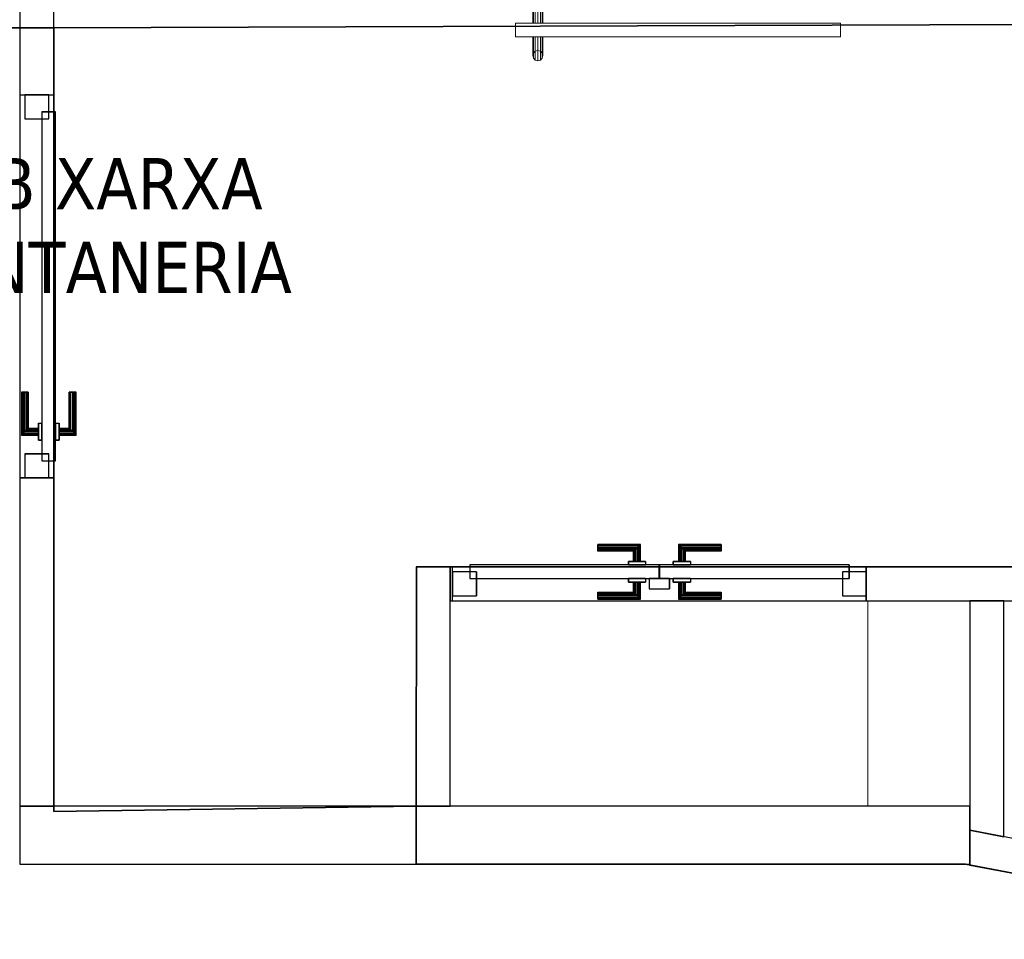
# Model space of a CAD drawing. Header units: metres. Extents: x 391.1 to 427.5, y 12.8 to 28.4.
# Tile 73 of 203: x 403.3 to 406.1, y 23.3 to 25.9. Entities that reach past the tile are written whole.
import ezdxf

# ---------------------------------------------------------------- set-up
doc = ezdxf.new("R2010")
doc.units = ezdxf.units.M
doc.layers.add('01_CARPINTERIA', color=5, linetype='Continuous', lineweight=25, true_color=0x0000ff)
doc.layers.add('01_SUELOS', color=7, linetype='Continuous', lineweight=25, true_color=0x007f00)
for name, color, linetype, lineweight in [('A-COLS-____-MCUT', 7, 'Continuous', 18), ('A-COLS-____-OTLN', 7, 'Continuous', 18), ('A-GENM-____-OTLN', 7, 'Continuous', 18), ('A-WALL-____-MCUT', 7, 'Continuous', 25), ('A-WALL-____-OTLN', 7, 'Continuous', 25), ('G-____-____-TEXT', 7, 'Continuous', 30)]:
    doc.layers.add(name, color=color, linetype=linetype, lineweight=lineweight)
doc.styles.add('Tahoma_3', font='tahoma.ttf', dxfattribs={"height": 0.15})

# ---------------------------------------------------------------- blocks, each defined once
blk = doc.blocks.new('Family - Evans PA-152017-02_FON_P0A')
at = {"layer": 'A-WALL-____-MCUT', "color": 253, "true_color": 0xaaaaaa}
for p, q in [((0.019, 0.1), (0, 0)), ((0.6897, 0.1), (0.019, 0.1)), ((0.6897, 0), (0.6897, 0.1)), ((0, 0), (0.6897, 0))]:
    blk.add_line(p, q, dxfattribs=at)
at = {"layer": 'A-WALL-____-OTLN', "color": 253, "true_color": 0xaaaaaa}
for p, q in [((0.019, 0.1), (0, 0)), ((0.6897, 0.1), (0.019, 0.1)), ((0.6897, 0), (0.6897, 0.1)), ((0, 0), (0.6897, 0))]:
    blk.add_line(p, q, dxfattribs=at)
at = {"layer": 'A-WALL-____-OTLN', "color": 253, "lineweight": 18, "true_color": 0xaaaaaa}
blk.add_line((0, 0), (0.6897, 0), dxfattribs=at)
blk = doc.blocks.new('Family - LONDR55-XX_ZZ-ARQ-CAA-M3D-Londres55-152039-02_FON_P0A')
at = {"layer": '01_CARPINTERIA', "color": 161, "true_color": 0xaaaaff}
for p, q in [((0.87, 0.1487), (0.87, 0.15)), ((0.87, 0.15), (0.87, 0.1487)), ((0.995, 0.15), (0.87, 0.15)), ((0.87, 0.145), (0.87, 0.1487)), ((0.87, 0.1487), (0.87, 0.145)), ((0.9937, 0.1487), (0.87, 0.1487)), ((0.9937, 0.1487), (0.87, 0.1487)), ((0.87, 0.14), (0.87, 0.145)), ((0.87, 0.145), (0.87, 0.14)), ((0.99, 0.145), (0.87, 0.145)), ((0.99, 0.145), (0.87, 0.145)), ((0.99, 0.145), (0.985, 0.14)), ((0.985, 0.14), (0.99, 0.145)), ((0.9937, 0.1487), (0.99, 0.145)), ((0.99, 0.145), (0.9937, 0.1487)), ((0.99, 0.1), (0.99, 0.145)), ((0.99, 0.1), (0.99, 0.145)), ((0.995, 0.15), (0.9937, 0.1487)), ((0.9937, 0.1487), (0.995, 0.15)), ((0.9937, 0.1), (0.9937, 0.1487)), ((0.9937, 0.1), (0.9937, 0.1487)), ((0.995, 0.1), (0.995, 0.15)), ((0.87, 0.135), (0.87, 0.14)), ((0.87, 0.14), (0.87, 0.135)), ((0.87, 0.14), (0.985, 0.14)), ((0.985, 0.14), (0.87, 0.14)), ((0.87, 0.135), (0.87, 0.1313)), ((0.87, 0.1313), (0.87, 0.135)), ((0.98, 0.135), (0.87, 0.135)), ((0.98, 0.135), (0.87, 0.135)), ((0.87, 0.1313), (0.87, 0.13)), ((0.87, 0.13), (0.87, 0.1313)), ((0.9763, 0.1313), (0.87, 0.1313)), ((0.9763, 0.1313), (0.87, 0.1313)), ((0.975, 0.13), (0.87, 0.13)), ((0.975, 0.13), (0.9763, 0.1313)), ((0.9763, 0.1313), (0.975, 0.13)), ((0.975, 0.1), (0.975, 0.13)), ((0.9763, 0.1313), (0.98, 0.135)), ((0.98, 0.135), (0.9763, 0.1313)), ((0.9763, 0.1), (0.9763, 0.1313)), ((0.9763, 0.1), (0.9763, 0.1313)), ((0.98, 0.135), (0.985, 0.14)), ((0.985, 0.14), (0.98, 0.135)), ((0.98, 0.1), (0.98, 0.135)), ((0.98, 0.1), (0.98, 0.135)), ((0.985, 0.14), (0.985, 0.1)), ((0.985, 0.1), (0.985, 0.14)), ((1.07, 0.09), (0.05, 0.09)), ((0.05, 0.09), (0.05, 0.05)), ((1.07, 0.09), (0.05, 0.09)), ((0.05, 0.05), (0.05, 0.09)), ((1.01, 0.1), (0.96, 0.1)), ((0.96, 0.1), (1.01, 0.1)), ((0.96, 0.09), (0.96, 0.1)), ((0.96, 0.09), (0.96, 0.1)), ((1.01, 0.09), (0.96, 0.09)), ((0.96, 0.09), (1.01, 0.09)), ((0.9763, 0.1), (0.975, 0.1)), ((0.975, 0.1), (0.9763, 0.1)), ((0.98, 0.1), (0.9763, 0.1)), ((0.9763, 0.1), (0.98, 0.1)), ((0.985, 0.1), (0.98, 0.1)), ((0.98, 0.1), (0.985, 0.1)), ((0.99, 0.1), (0.985, 0.1)), ((0.985, 0.1), (0.99, 0.1)), ((0.99, 0.1), (0.9937, 0.1)), ((0.9937, 0.1), (0.99, 0.1)), ((0.9937, 0.1), (0.995, 0.1)), ((0.995, 0.1), (0.9937, 0.1)), ((1.01, 0.09), (1.01, 0.1)), ((1.01, 0.1), (1.01, 0.09)), ((1.07, 0.05), (1.07, 0.09)), ((1.07, 0.05), (1.07, 0.09)), ((0.07, 0.07), (0, 0.07)), ((0, 0.07), (0, 0)), ((0.07, 0.07), (0, 0.07)), ((0, 0), (0, 0.07)), ((0.07, 0), (0.07, 0.07)), ((0.07, 0), (0.07, 0.07)), ((1.12, 0.07), (1.05, 0.07)), ((1.05, 0.07), (1.05, 0)), ((1.12, 0.07), (1.05, 0.07)), ((1.05, 0), (1.05, 0.07)), ((1.12, 0), (1.12, 0.07)), ((1.12, 0), (1.12, 0.07)), ((0.05, 0.05), (1.07, 0.05)), ((0.05, 0.05), (1.07, 0.05)), ((0.96, 0.05), (1.01, 0.05)), ((1.01, 0.05), (0.96, 0.05)), ((0.96, 0.04), (0.96, 0.05)), ((0.96, 0.04), (0.96, 0.05)), ((0.96, 0.04), (1.01, 0.04)), ((1.01, 0.04), (0.96, 0.04)), ((0.9763, 0.04), (0.975, 0.04)), ((0.975, 0.04), (0.9763, 0.04)), ((0.975, 0.01), (0.975, 0.04)), ((0.98, 0.04), (0.9763, 0.04)), ((0.9763, 0.04), (0.98, 0.04)), ((0.9763, 0.0087), (0.9763, 0.04)), ((0.9763, 0.0087), (0.9763, 0.04)), ((0.98, 0.04), (0.985, 0.04)), ((0.985, 0.04), (0.98, 0.04)), ((0.98, 0.005), (0.98, 0.04)), ((0.98, 0.005), (0.98, 0.04)), ((0.985, 0.04), (0.99, 0.04)), ((0.99, 0.04), (0.985, 0.04)), ((0.985, 0.04), (0.985, 0)), ((0.985, 0), (0.985, 0.04)), ((0.99, 0.04), (0.9937, 0.04)), ((0.9937, 0.04), (0.99, 0.04)), ((0.99, -0.005), (0.99, 0.04)), ((0.99, -0.005), (0.99, 0.04)), ((0.9937, 0.04), (0.995, 0.04)), ((0.995, 0.04), (0.9937, 0.04)), ((0.9937, -0.0087), (0.9937, 0.04)), ((0.9937, -0.0087), (0.9937, 0.04)), ((0.995, -0.01), (0.995, 0.04)), ((1.01, 0.04), (1.01, 0.05)), ((1.01, 0.05), (1.01, 0.04)), ((0, 0), (0.07, 0)), ((0, 0), (0.07, 0)), ((0.87, 0.0087), (0.87, 0.01)), ((0.87, 0.01), (0.87, 0.0087)), ((0.87, 0.01), (0.975, 0.01)), ((0.87, 0.005), (0.87, 0.0087)), ((0.87, 0.0087), (0.87, 0.005)), ((0.87, 0.0087), (0.9763, 0.0087)), ((0.87, 0.0087), (0.9763, 0.0087)), ((0.87, 0), (0.87, 0.005)), ((0.87, 0.005), (0.87, 0)), ((0.87, 0.005), (0.98, 0.005)), ((0.87, 0.005), (0.98, 0.005)), ((0.87, -0.005), (0.87, 0)), ((0.985, 0), (0.87, 0)), ((0.87, 0), (0.985, 0)), ((0.9763, 0.0087), (0.975, 0.01)), ((0.975, 0.01), (0.9763, 0.0087)), ((0.98, 0.005), (0.9763, 0.0087)), ((0.9763, 0.0087), (0.98, 0.005)), ((0.985, 0), (0.98, 0.005)), ((0.98, 0.005), (0.985, 0)), ((0.985, 0), (0.99, -0.005)), ((1.05, 0), (1.12, 0)), ((1.05, 0), (1.12, 0)), ((0.87, 0), (0.87, -0.005)), ((0.87, -0.005), (0.87, -0.0087)), ((0.87, -0.0087), (0.87, -0.005)), ((0.87, -0.005), (0.99, -0.005)), ((0.87, -0.005), (0.99, -0.005)), ((0.87, -0.0087), (0.87, -0.01)), ((0.87, -0.01), (0.87, -0.0087)), ((0.87, -0.0087), (0.9937, -0.0087)), ((0.87, -0.0087), (0.9937, -0.0087)), ((0.87, -0.01), (0.995, -0.01)), ((0.99, -0.005), (0.985, 0)), ((0.99, -0.005), (0.9937, -0.0087)), ((0.9937, -0.0087), (0.99, -0.005)), ((0.9937, -0.0087), (0.995, -0.01)), ((0.995, -0.01), (0.9937, -0.0087))]:
    blk.add_line(p, q, dxfattribs=at)
blk = doc.blocks.new('Family - Porta PA-152040-02_FON_P0A')
blk.add_blockref('Family - LONDR55-XX_ZZ-ARQ-CAA-M3D-Londres55-152039-02_FON_P0A', (0, 0))
blk = doc.blocks.new('Family - Pilar PA-152210-02_FON_P0A')
at = {"layer": 'A-COLS-____-MCUT', "color": 253, "true_color": 0xaaaaaa}
for p, q in [((0.2976, 0.6), (0, 0.6)), ((0, 0.6), (0, 0)), ((0.2976, 0), (0.2976, 0.6)), ((0, 0), (0.2976, 0))]:
    blk.add_line(p, q, dxfattribs=at)
at = {"layer": 'A-COLS-____-OTLN', "color": 253, "true_color": 0xaaaaaa}
for p, q in [((0.2976, 0.6), (0, 0.6)), ((0, 0.6), (0, 0)), ((0.2976, 0), (0.2976, 0.6)), ((0, 0), (0.2976, 0))]:
    blk.add_line(p, q, dxfattribs=at)
blk = doc.blocks.new('Family - LONDR55-XX_ZZ-ARQ-CAA-M3D-Londres55-152246-02_FON_P0A')
at = {"layer": 'A-GENM-____-OTLN', "color": 253, "true_color": 0xaaaaaa}
for p, q in [((0.0575, 0.178), (0.052, 0.1725)), ((0.0575, 0.178), (0.052, 0.1725)), ((0.065, 0.18), (0.0575, 0.178)), ((0.065, 0.18), (0.0575, 0.178)), ((0.0575, 0.11), (0.0575, 0.178)), ((0.0725, 0.178), (0.065, 0.18)), ((0.0725, 0.178), (0.065, 0.18)), ((0.065, 0.11), (0.065, 0.18)), ((0.078, 0.1725), (0.0725, 0.178)), ((0.078, 0.1725), (0.0725, 0.178)), ((0.0725, 0.11), (0.0725, 0.178)), ((0.052, 0.1725), (0.05, 0.165)), ((0.052, 0.1725), (0.05, 0.165)), ((0.05, 0.165), (0.052, 0.1575)), ((0.05, 0.11), (0.05, 0.165)), ((0.05, 0.165), (0.052, 0.1575)), ((0.052, 0.11), (0.052, 0.1725)), ((0.052, 0.1575), (0.0575, 0.152)), ((0.052, 0.11), (0.052, 0.1575)), ((0.052, 0.1575), (0.0575, 0.152)), ((0.0575, 0.152), (0.065, 0.15)), ((0.0575, 0.11), (0.0575, 0.152)), ((0.0575, 0.152), (0.065, 0.15)), ((0.065, 0.15), (0.0725, 0.152)), ((0.065, 0.15), (0.0725, 0.152)), ((0.065, 0.11), (0.065, 0.15)), ((0.0725, 0.152), (0.078, 0.1575)), ((0.0725, 0.152), (0.078, 0.1575)), ((0.0725, 0.11), (0.0725, 0.152)), ((0.08, 0.165), (0.078, 0.1725)), ((0.08, 0.165), (0.078, 0.1725)), ((0.078, 0.11), (0.078, 0.1725)), ((0.078, 0.1575), (0.08, 0.165)), ((0.078, 0.1575), (0.08, 0.165)), ((0.078, 0.11), (0.078, 0.1575)), ((0.08, 0.165), (0.08, 0.11)), ((0.95, 0.11), (0, 0.11)), ((0, 0.11), (0, 0.07)), ((0.95, 0.11), (0, 0.11)), ((0, 0.11), (0, 0.07)), ((0.052, 0.11), (0.05, 0.11)), ((0.05, 0.11), (0.052, 0.11)), ((0.0575, 0.11), (0.052, 0.11)), ((0.052, 0.11), (0.0575, 0.11)), ((0.065, 0.11), (0.0575, 0.11)), ((0.0575, 0.11), (0.065, 0.11)), ((0.0725, 0.11), (0.065, 0.11)), ((0.065, 0.11), (0.0725, 0.11)), ((0.078, 0.11), (0.0725, 0.11)), ((0.0725, 0.11), (0.078, 0.11)), ((0.078, 0.11), (0.08, 0.11)), ((0.08, 0.11), (0.078, 0.11)), ((0.95, 0.07), (0.95, 0.11)), ((0.95, 0.11), (0.95, 0.07)), ((0, 0.07), (0.95, 0.07)), ((0, 0.07), (0.95, 0.07)), ((0.05, 0.015), (0.05, 0.07)), ((0.052, 0.07), (0.05, 0.07)), ((0.05, 0.07), (0.052, 0.07)), ((0.052, 0.0075), (0.052, 0.07)), ((0.052, 0.0225), (0.052, 0.07)), ((0.0575, 0.07), (0.052, 0.07)), ((0.052, 0.07), (0.0575, 0.07)), ((0.0575, 0.002), (0.0575, 0.07)), ((0.0575, 0.028), (0.0575, 0.07)), ((0.065, 0.07), (0.0575, 0.07)), ((0.0575, 0.07), (0.065, 0.07)), ((0.065, 0), (0.065, 0.07)), ((0.065, 0.03), (0.065, 0.07)), ((0.0725, 0.07), (0.065, 0.07)), ((0.065, 0.07), (0.0725, 0.07)), ((0.0725, 0.002), (0.0725, 0.07)), ((0.0725, 0.028), (0.0725, 0.07)), ((0.078, 0.07), (0.0725, 0.07)), ((0.0725, 0.07), (0.078, 0.07)), ((0.078, 0.0075), (0.078, 0.07)), ((0.078, 0.0225), (0.078, 0.07)), ((0.078, 0.07), (0.08, 0.07)), ((0.08, 0.07), (0.078, 0.07)), ((0.08, 0.07), (0.08, 0.015)), ((0.065, 0.03), (0.0575, 0.028)), ((0.065, 0.03), (0.0575, 0.028)), ((0.0725, 0.028), (0.065, 0.03)), ((0.0725, 0.028), (0.065, 0.03)), ((0.052, 0.0225), (0.05, 0.015)), ((0.052, 0.0225), (0.05, 0.015)), ((0.05, 0.015), (0.052, 0.0075)), ((0.05, 0.015), (0.052, 0.0075)), ((0.0575, 0.028), (0.052, 0.0225)), ((0.0575, 0.028), (0.052, 0.0225)), ((0.052, 0.0075), (0.0575, 0.002)), ((0.052, 0.0075), (0.0575, 0.002)), ((0.0575, 0.002), (0.065, 0)), ((0.0575, 0.002), (0.065, 0)), ((0.065, 0), (0.0725, 0.002)), ((0.065, 0), (0.0725, 0.002)), ((0.078, 0.0225), (0.0725, 0.028)), ((0.078, 0.0225), (0.0725, 0.028)), ((0.0725, 0.002), (0.078, 0.0075)), ((0.0725, 0.002), (0.078, 0.0075)), ((0.08, 0.015), (0.078, 0.0225)), ((0.08, 0.015), (0.078, 0.0225)), ((0.078, 0.0075), (0.08, 0.015)), ((0.078, 0.0075), (0.08, 0.015))]:
    blk.add_line(p, q, dxfattribs=at)
blk = doc.blocks.new('Family - Porta PA-152247-02_FON_P0A')
at = {"extrusion": (0, 0, -1), "zscale": -1, "rotation": 180}
blk.add_blockref('Family - LONDR55-XX_ZZ-ARQ-CAA-M3D-Londres55-152246-02_FON_P0A', (0, 0), dxfattribs=at)
blk = doc.blocks.new('Family - LONDR55-XX_ZZ-ARQ-CAA-M3D-Londres55-152318-02_FON_P0A')
at = {"layer": '01_CARPINTERIA', "color": 161, "true_color": 0xaaaaff}
for p, q in [((0.4242, 0.1487), (0.4242, 0.15)), ((0.4242, 0.15), (0.4242, 0.1487)), ((0.5492, 0.15), (0.4242, 0.15)), ((0.4242, 0.145), (0.4242, 0.1487)), ((0.4242, 0.1487), (0.4242, 0.145)), ((0.5478, 0.1487), (0.4242, 0.1487)), ((0.5478, 0.1487), (0.4242, 0.1487)), ((0.4242, 0.14), (0.4242, 0.145)), ((0.4242, 0.145), (0.4242, 0.14)), ((0.5442, 0.145), (0.4242, 0.145)), ((0.5442, 0.145), (0.4242, 0.145)), ((0.5442, 0.145), (0.5392, 0.14)), ((0.5392, 0.14), (0.5442, 0.145)), ((0.5478, 0.1487), (0.5442, 0.145)), ((0.5442, 0.145), (0.5478, 0.1487)), ((0.5442, 0.1), (0.5442, 0.145)), ((0.5442, 0.1), (0.5442, 0.145)), ((0.5492, 0.15), (0.5478, 0.1487)), ((0.5478, 0.1487), (0.5492, 0.15)), ((0.5478, 0.1), (0.5478, 0.1487)), ((0.5478, 0.1), (0.5478, 0.1487)), ((0.5492, 0.1), (0.5492, 0.15)), ((0.6615, 0.1487), (0.6602, 0.15)), ((0.6602, 0.15), (0.6602, 0.1)), ((0.6602, 0.15), (0.6615, 0.1487)), ((0.7852, 0.15), (0.6602, 0.15)), ((0.6652, 0.145), (0.6615, 0.1487)), ((0.6615, 0.1487), (0.6615, 0.1)), ((0.6615, 0.1487), (0.6615, 0.1)), ((0.6615, 0.1487), (0.6652, 0.145)), ((0.7852, 0.1487), (0.6615, 0.1487)), ((0.7852, 0.1487), (0.6615, 0.1487)), ((0.6702, 0.14), (0.6652, 0.145)), ((0.6652, 0.145), (0.6652, 0.1)), ((0.6652, 0.145), (0.6652, 0.1)), ((0.6652, 0.145), (0.6702, 0.14)), ((0.7852, 0.145), (0.6652, 0.145)), ((0.7852, 0.145), (0.6652, 0.145)), ((0.7852, 0.1487), (0.7852, 0.15)), ((0.7852, 0.15), (0.7852, 0.1487)), ((0.7852, 0.145), (0.7852, 0.1487)), ((0.7852, 0.1487), (0.7852, 0.145)), ((0.7852, 0.145), (0.7852, 0.14)), ((0.7852, 0.14), (0.7852, 0.145)), ((0.4242, 0.135), (0.4242, 0.14)), ((0.4242, 0.14), (0.4242, 0.135)), ((0.4242, 0.14), (0.5392, 0.14)), ((0.5392, 0.14), (0.4242, 0.14)), ((0.4242, 0.135), (0.4242, 0.1313)), ((0.4242, 0.1313), (0.4242, 0.135)), ((0.5342, 0.135), (0.4242, 0.135)), ((0.5342, 0.135), (0.4242, 0.135)), ((0.4242, 0.1313), (0.4242, 0.13)), ((0.4242, 0.13), (0.4242, 0.1313)), ((0.5305, 0.1313), (0.4242, 0.1313)), ((0.5305, 0.1313), (0.4242, 0.1313)), ((0.5292, 0.13), (0.4242, 0.13)), ((0.5292, 0.13), (0.5305, 0.1313)), ((0.5305, 0.1313), (0.5292, 0.13)), ((0.5292, 0.1), (0.5292, 0.13)), ((0.5305, 0.1313), (0.5342, 0.135)), ((0.5342, 0.135), (0.5305, 0.1313)), ((0.5305, 0.1), (0.5305, 0.1313)), ((0.5305, 0.1), (0.5305, 0.1313)), ((0.5342, 0.135), (0.5392, 0.14)), ((0.5392, 0.14), (0.5342, 0.135)), ((0.5342, 0.1), (0.5342, 0.135)), ((0.5342, 0.1), (0.5342, 0.135)), ((0.5392, 0.14), (0.5392, 0.1)), ((0.5392, 0.1), (0.5392, 0.14)), ((0.6702, 0.1), (0.6702, 0.14)), ((0.6702, 0.14), (0.6702, 0.1)), ((0.6702, 0.14), (0.6752, 0.135)), ((0.6752, 0.135), (0.6702, 0.14)), ((0.6702, 0.14), (0.7852, 0.14)), ((0.7852, 0.14), (0.6702, 0.14)), ((0.6752, 0.135), (0.6752, 0.1)), ((0.6752, 0.135), (0.6788, 0.1313)), ((0.6788, 0.1313), (0.6752, 0.135)), ((0.6752, 0.135), (0.6752, 0.1)), ((0.7852, 0.135), (0.6752, 0.135)), ((0.7852, 0.135), (0.6752, 0.135)), ((0.6788, 0.1313), (0.6788, 0.1)), ((0.6788, 0.1313), (0.6802, 0.13)), ((0.6802, 0.13), (0.6788, 0.1313)), ((0.6788, 0.1313), (0.6788, 0.1)), ((0.7852, 0.1313), (0.6788, 0.1313)), ((0.7852, 0.1313), (0.6788, 0.1313)), ((0.6802, 0.13), (0.6802, 0.1)), ((0.7852, 0.13), (0.6802, 0.13)), ((0.7852, 0.14), (0.7852, 0.135)), ((0.7852, 0.135), (0.7852, 0.14)), ((0.7852, 0.135), (0.7852, 0.1313)), ((0.7852, 0.1313), (0.7852, 0.135)), ((0.7852, 0.1313), (0.7852, 0.13)), ((0.7852, 0.13), (0.7852, 0.1313)), ((0.6042, 0.09), (0.05, 0.09)), ((0.05, 0.09), (0.05, 0.05)), ((0.6042, 0.09), (0.05, 0.09)), ((0.05, 0.09), (0.05, 0.05)), ((0.5642, 0.1), (0.5142, 0.1)), ((0.5142, 0.1), (0.5642, 0.1)), ((0.5142, 0.1), (0.5142, 0.09)), ((0.5142, 0.09), (0.5142, 0.1)), ((0.5642, 0.09), (0.5142, 0.09)), ((0.5142, 0.09), (0.5642, 0.09)), ((0.5305, 0.1), (0.5292, 0.1)), ((0.5292, 0.1), (0.5305, 0.1)), ((0.5342, 0.1), (0.5305, 0.1)), ((0.5305, 0.1), (0.5342, 0.1)), ((0.5392, 0.1), (0.5342, 0.1)), ((0.5342, 0.1), (0.5392, 0.1)), ((0.5442, 0.1), (0.5392, 0.1)), ((0.5392, 0.1), (0.5442, 0.1)), ((0.5442, 0.1), (0.5478, 0.1)), ((0.5478, 0.1), (0.5442, 0.1)), ((0.5478, 0.1), (0.5492, 0.1)), ((0.5492, 0.1), (0.5478, 0.1)), ((0.5642, 0.1), (0.5642, 0.09)), ((0.5642, 0.1), (0.5642, 0.09)), ((0.6042, 0.05), (0.6042, 0.09)), ((0.6042, 0.09), (0.6042, 0.05)), ((1.1593, 0.09), (0.6052, 0.09)), ((0.6052, 0.09), (0.6052, 0.05)), ((1.1593, 0.09), (0.6052, 0.09)), ((0.6052, 0.09), (0.6052, 0.05)), ((0.6952, 0.1), (0.6452, 0.1)), ((0.6452, 0.1), (0.6952, 0.1)), ((0.6452, 0.1), (0.6452, 0.09)), ((0.6452, 0.09), (0.6452, 0.1)), ((0.6952, 0.09), (0.6452, 0.09)), ((0.6452, 0.09), (0.6952, 0.09)), ((0.6615, 0.1), (0.6602, 0.1)), ((0.6602, 0.1), (0.6615, 0.1)), ((0.6652, 0.1), (0.6615, 0.1)), ((0.6615, 0.1), (0.6652, 0.1)), ((0.6702, 0.1), (0.6652, 0.1)), ((0.6652, 0.1), (0.6702, 0.1)), ((0.6752, 0.1), (0.6702, 0.1)), ((0.6702, 0.1), (0.6752, 0.1)), ((0.6752, 0.1), (0.6788, 0.1)), ((0.6788, 0.1), (0.6752, 0.1)), ((0.6788, 0.1), (0.6802, 0.1)), ((0.6802, 0.1), (0.6788, 0.1)), ((0.6952, 0.1), (0.6952, 0.09)), ((0.6952, 0.1), (0.6952, 0.09)), ((1.1593, 0.05), (1.1593, 0.09)), ((1.1593, 0.09), (1.1593, 0.05)), ((0.07, 0.07), (0, 0.07)), ((0, 0.07), (0, 0)), ((0.07, 0.07), (0, 0.07)), ((0, 0.07), (0, 0)), ((0.07, 0), (0.07, 0.07)), ((0.07, 0.07), (0.07, 0)), ((1.2093, 0.07), (1.1393, 0.07)), ((1.1393, 0.07), (1.1393, 0)), ((1.2093, 0.07), (1.1393, 0.07)), ((1.1393, 0.07), (1.1393, 0)), ((1.2093, 0), (1.2093, 0.07)), ((1.2093, 0.07), (1.2093, 0)), ((0.05, 0.05), (0.6042, 0.05)), ((0.05, 0.05), (0.6042, 0.05)), ((0.5142, 0.05), (0.5642, 0.05)), ((0.5642, 0.05), (0.5142, 0.05)), ((0.5142, 0.05), (0.5142, 0.04)), ((0.5142, 0.04), (0.5142, 0.05)), ((0.5142, 0.04), (0.5642, 0.04)), ((0.5642, 0.04), (0.5142, 0.04)), ((0.5305, 0.04), (0.5292, 0.04)), ((0.5292, 0.04), (0.5305, 0.04)), ((0.5292, 0.01), (0.5292, 0.04)), ((0.5342, 0.04), (0.5305, 0.04)), ((0.5305, 0.04), (0.5342, 0.04)), ((0.5305, 0.0087), (0.5305, 0.04)), ((0.5305, 0.0087), (0.5305, 0.04)), ((0.5342, 0.04), (0.5392, 0.04)), ((0.5392, 0.04), (0.5342, 0.04)), ((0.5342, 0.005), (0.5342, 0.04)), ((0.5342, 0.005), (0.5342, 0.04)), ((0.5392, 0.04), (0.5442, 0.04)), ((0.5442, 0.04), (0.5392, 0.04)), ((0.5392, 0.04), (0.5392, 0)), ((0.5392, 0), (0.5392, 0.04)), ((0.5442, 0.04), (0.5478, 0.04)), ((0.5478, 0.04), (0.5442, 0.04)), ((0.5442, -0.005), (0.5442, 0.04)), ((0.5442, -0.005), (0.5442, 0.04)), ((0.5478, 0.04), (0.5492, 0.04)), ((0.5492, 0.04), (0.5478, 0.04)), ((0.5478, -0.0087), (0.5478, 0.04)), ((0.5478, -0.0087), (0.5478, 0.04)), ((0.5492, -0.01), (0.5492, 0.04)), ((0.5642, 0.05), (0.5642, 0.04)), ((0.5642, 0.05), (0.5642, 0.04)), ((0.6342, 0.05), (0.5742, 0.05)), ((0.5742, 0.05), (0.5742, 0.02)), ((0.6342, 0.05), (0.5742, 0.05)), ((0.5742, 0.05), (0.5742, 0.02)), ((0.6052, 0.05), (1.1593, 0.05)), ((0.6052, 0.05), (1.1593, 0.05)), ((0.6342, 0.02), (0.6342, 0.05)), ((0.6342, 0.05), (0.6342, 0.02)), ((0.6452, 0.05), (0.6952, 0.05)), ((0.6952, 0.05), (0.6452, 0.05)), ((0.6452, 0.05), (0.6452, 0.04)), ((0.6452, 0.04), (0.6452, 0.05)), ((0.6452, 0.04), (0.6952, 0.04)), ((0.6952, 0.04), (0.6452, 0.04)), ((0.6615, 0.04), (0.6602, 0.04)), ((0.6602, 0.04), (0.6615, 0.04)), ((0.6602, 0.04), (0.6602, -0.01)), ((0.6652, 0.04), (0.6615, 0.04)), ((0.6615, 0.04), (0.6652, 0.04)), ((0.6615, 0.04), (0.6615, -0.0087)), ((0.6615, 0.04), (0.6615, -0.0087)), ((0.6652, 0.04), (0.6702, 0.04)), ((0.6702, 0.04), (0.6652, 0.04)), ((0.6652, 0.04), (0.6652, -0.005)), ((0.6652, 0.04), (0.6652, -0.005)), ((0.6702, 0.04), (0.6752, 0.04)), ((0.6752, 0.04), (0.6702, 0.04)), ((0.6702, 0), (0.6702, 0.04)), ((0.6702, 0.04), (0.6702, 0)), ((0.6752, 0.04), (0.6788, 0.04)), ((0.6788, 0.04), (0.6752, 0.04)), ((0.6752, 0.04), (0.6752, 0.005)), ((0.6752, 0.04), (0.6752, 0.005)), ((0.6788, 0.04), (0.6802, 0.04)), ((0.6802, 0.04), (0.6788, 0.04)), ((0.6788, 0.04), (0.6788, 0.0087)), ((0.6788, 0.04), (0.6788, 0.0087)), ((0.6802, 0.04), (0.6802, 0.01)), ((0.6952, 0.05), (0.6952, 0.04)), ((0.6952, 0.05), (0.6952, 0.04)), ((0, 0), (0.07, 0)), ((0, 0), (0.07, 0)), ((0.4242, 0.0087), (0.4242, 0.01)), ((0.4242, 0.01), (0.4242, 0.0087)), ((0.4242, 0.01), (0.5292, 0.01)), ((0.4242, 0.005), (0.4242, 0.0087)), ((0.4242, 0.0087), (0.4242, 0.005)), ((0.4242, 0.0087), (0.5305, 0.0087)), ((0.4242, 0.0087), (0.5305, 0.0087)), ((0.4242, 0), (0.4242, 0.005)), ((0.4242, 0.005), (0.4242, 0)), ((0.4242, 0.005), (0.5342, 0.005)), ((0.4242, 0.005), (0.5342, 0.005)), ((0.4242, -0.005), (0.4242, 0)), ((0.4242, 0), (0.4242, -0.005)), ((0.5392, 0), (0.4242, 0)), ((0.4242, 0), (0.5392, 0)), ((0.5305, 0.0087), (0.5292, 0.01)), ((0.5292, 0.01), (0.5305, 0.0087)), ((0.5342, 0.005), (0.5305, 0.0087)), ((0.5305, 0.0087), (0.5342, 0.005)), ((0.5392, 0), (0.5342, 0.005)), ((0.5342, 0.005), (0.5392, 0)), ((0.5742, 0.02), (0.6342, 0.02)), ((0.5742, 0.02), (0.6342, 0.02)), ((0.6652, -0.005), (0.6702, 0)), ((0.6702, 0), (0.6652, -0.005)), ((0.6752, 0.005), (0.6702, 0)), ((0.6702, 0), (0.6752, 0.005)), ((0.7852, 0), (0.6702, 0)), ((0.6702, 0), (0.7852, 0)), ((0.6788, 0.0087), (0.6752, 0.005)), ((0.6752, 0.005), (0.6788, 0.0087)), ((0.6752, 0.005), (0.7852, 0.005)), ((0.6752, 0.005), (0.7852, 0.005)), ((0.6802, 0.01), (0.6788, 0.0087)), ((0.6788, 0.0087), (0.6802, 0.01)), ((0.6788, 0.0087), (0.7852, 0.0087)), ((0.6788, 0.0087), (0.7852, 0.0087)), ((0.6802, 0.01), (0.7852, 0.01)), ((0.7852, 0.0087), (0.7852, 0.01)), ((0.7852, 0.01), (0.7852, 0.0087)), ((0.7852, 0.005), (0.7852, 0.0087)), ((0.7852, 0.0087), (0.7852, 0.005)), ((0.7852, 0.005), (0.7852, 0)), ((0.7852, 0), (0.7852, 0.005)), ((0.7852, 0), (0.7852, -0.005)), ((0.7852, -0.005), (0.7852, 0)), ((1.1393, 0), (1.2093, 0)), ((1.1393, 0), (1.2093, 0)), ((0.4242, -0.005), (0.4242, -0.0087)), ((0.4242, -0.0087), (0.4242, -0.005)), ((0.4242, -0.005), (0.5442, -0.005)), ((0.4242, -0.005), (0.5442, -0.005)), ((0.4242, -0.0087), (0.4242, -0.01)), ((0.4242, -0.01), (0.4242, -0.0087)), ((0.4242, -0.0087), (0.5478, -0.0087)), ((0.4242, -0.0087), (0.5478, -0.0087)), ((0.4242, -0.01), (0.5492, -0.01)), ((0.5392, 0), (0.5442, -0.005)), ((0.5442, -0.005), (0.5392, 0)), ((0.5442, -0.005), (0.5478, -0.0087)), ((0.5478, -0.0087), (0.5442, -0.005)), ((0.5478, -0.0087), (0.5492, -0.01)), ((0.5492, -0.01), (0.5478, -0.0087)), ((0.6602, -0.01), (0.6615, -0.0087)), ((0.6615, -0.0087), (0.6602, -0.01)), ((0.6602, -0.01), (0.7852, -0.01)), ((0.6615, -0.0087), (0.6652, -0.005)), ((0.6652, -0.005), (0.6615, -0.0087)), ((0.6615, -0.0087), (0.7852, -0.0087)), ((0.6615, -0.0087), (0.7852, -0.0087)), ((0.6652, -0.005), (0.7852, -0.005)), ((0.6652, -0.005), (0.7852, -0.005)), ((0.7852, -0.005), (0.7852, -0.0087)), ((0.7852, -0.0087), (0.7852, -0.005)), ((0.7852, -0.0087), (0.7852, -0.01)), ((0.7852, -0.01), (0.7852, -0.0087))]:
    blk.add_line(p, q, dxfattribs=at)
blk = doc.blocks.new('Family - Porta PA-152319-02_FON_P0A')
blk.add_blockref('Family - LONDR55-XX_ZZ-ARQ-CAA-M3D-Londres55-152318-02_FON_P0A', (0, 0))
blk = doc.blocks.new('Family - LONDR55-XX_ZZ-ARQ-CAA-M3D-Londres55-152321-02_FON_P0A')
at = {"layer": '01_SUELOS', "color": 9, "true_color": 0xaad4aa}
for p, q in [((7.4708, 2.3155), (0, 2.292)), ((7.4708, 2.3155), (0, 2.292)), ((7.4708, 2.3155), (0, 2.292)), ((7.4708, 2.3155), (0, 2.292)), ((0, 2.292), (0, 0)), ((0, 2.292), (0, 0)), ((0, 2.292), (0, 0)), ((0, 2.292), (0, 0)), ((1.059, 0.0159), (1.06, 0.7159)), ((1.059, 0.0159), (1.06, 0.7159)), ((1.06, 0.7159), (1.059, 0.0159)), ((1.06, 0.7159), (1.059, 0.0159)), ((1.06, 0.7159), (6.46, 0.7159)), ((1.06, 0.7159), (6.46, 0.7159)), ((6.46, 0.7159), (1.06, 0.7159)), ((6.46, 0.7159), (1.06, 0.7159)), ((0, 0), (1.059, 0.0159)), ((0, 0), (1.059, 0.0159)), ((0, 0), (1.059, 0.0159)), ((0, 0), (1.059, 0.0159))]:
    blk.add_line(p, q, dxfattribs=at)
blk = doc.blocks.new('Family - Evans PA-152341-02_FON_P0A')
at = {"layer": 'A-WALL-____-MCUT', "color": 253, "true_color": 0xaaaaaa}
for p, q in [((0.96, 0.1), (0, 0.1)), ((0, 0.1), (0, 0)), ((0.96, 0), (0.96, 0.1)), ((2.08, 0.1), (2.08, 0)), ((4.4287, 0.1), (2.08, 0.1)), ((4.4287, 0), (4.4287, 0.1)), ((0, 0), (0.96, 0)), ((2.08, 0), (4.4287, 0))]:
    blk.add_line(p, q, dxfattribs=at)
at = {"layer": 'A-WALL-____-OTLN', "color": 253, "true_color": 0xaaaaaa}
for p, q in [((4.4287, 0.1), (0, 0.1)), ((0, 0.1), (0, 0)), ((2.08, 0.1), (0.96, 0.1)), ((0.96, 0.1), (0.96, 0)), ((2.08, 0.1), (2.08, 0)), ((4.4287, 0), (4.4287, 0.1)), ((0, 0), (4.4287, 0)), ((0.96, 0), (2.08, 0))]:
    blk.add_line(p, q, dxfattribs=at)
at = {"layer": 'A-WALL-____-OTLN', "color": 253, "lineweight": 18, "true_color": 0xaaaaaa}
blk.add_line((0, 0), (4.4287, 0), dxfattribs=at)
blk = doc.blocks.new('Family - Vano de puerta PA-152343-02_FON_P0A')
at = {"layer": 'A-GENM-____-OTLN', "color": 253, "true_color": 0xaaaaaa}
for p, q in [((403.3571, 25.7296), (403.2571, 25.7296)), ((403.2571, 25.7296), (403.2571, 24.6096)), ((403.3571, 25.7296), (403.2571, 25.7296)), ((403.2571, 24.6096), (403.2571, 25.7296)), ((403.3571, 24.6096), (403.3571, 25.7296)), ((403.3571, 25.7296), (403.3571, 24.6096)), ((403.2571, 24.6096), (403.3571, 24.6096)), ((403.3571, 24.6096), (403.2571, 24.6096))]:
    blk.add_line(p, q, dxfattribs=at)
blk = doc.blocks.new('Family - Evans PA-152366-02_FON_P0A')
at = {"layer": 'A-WALL-____-MCUT', "color": 253, "true_color": 0xaaaaaa}
for p, q in [((2.7774, 0.17), (0, 0.17)), ((0, 0.17), (0, 0)), ((2.7774, 0), (2.7774, 0.17)), ((0, 0), (2.7774, 0))]:
    blk.add_line(p, q, dxfattribs=at)
at = {"layer": 'A-WALL-____-OTLN', "color": 253, "true_color": 0xaaaaaa}
for p, q in [((2.7774, 0.17), (0, 0.17)), ((0, 0.17), (0, 0)), ((2.7774, 0), (2.7774, 0.17)), ((0, 0), (2.7774, 0))]:
    blk.add_line(p, q, dxfattribs=at)
at = {"layer": 'A-WALL-____-OTLN', "color": 253, "lineweight": 18, "true_color": 0xaaaaaa}
blk.add_line((0, 0), (2.7774, 0), dxfattribs=at)
blk = doc.blocks.new('Family - LONDR55-XX_ZZ-ARQ-CAA-M3D-Londres55-152374-02_FON_P0A')
at = {"layer": '01_SUELOS', "color": 9, "true_color": 0xaad4aa}
for p, q in [((0, 0), (1.9982, 0)), ((1.9982, 0), (0, 0)), ((1.9982, 0), (9.469, 0.0234)), ((9.469, 0.0234), (1.9982, 0))]:
    blk.add_line(p, q, dxfattribs=at)
blk = doc.blocks.new('Family - Evans PA-152455-02_FON_P0A')
at = {"layer": 'A-WALL-____-MCUT', "color": 253, "true_color": 0xaaaaaa}
for p, q in [((0.7, 0.1), (0, 0.1)), ((0, 0.1), (0, 0)), ((0.7, 0), (0.7, 0.1)), ((0, 0), (0.7, 0))]:
    blk.add_line(p, q, dxfattribs=at)
at = {"layer": 'A-WALL-____-OTLN', "color": 253, "true_color": 0xaaaaaa}
for p, q in [((0.7, 0.1), (0, 0.1)), ((0, 0.1), (0, 0)), ((0.7, 0), (0.7, 0.1)), ((0, 0), (0.7, 0))]:
    blk.add_line(p, q, dxfattribs=at)
at = {"layer": 'A-WALL-____-OTLN', "color": 253, "lineweight": 18, "true_color": 0xaaaaaa}
blk.add_line((0, 0), (0.7072, 0), dxfattribs=at)
blk = doc.blocks.new('Family - Evans PA-152483-02_FON_P0A')
at = {"layer": 'A-WALL-____-MCUT', "color": 253, "true_color": 0xaaaaaa}
for p, q in [((-0.019, 0.1), (0, 0)), ((1.1449, 0.1), (-0.019, 0.1)), ((1.1639, 0), (1.1449, 0.1)), ((0, 0), (1.1639, 0))]:
    blk.add_line(p, q, dxfattribs=at)
at = {"layer": 'A-WALL-____-OTLN', "color": 253, "true_color": 0xaaaaaa}
for p, q in [((-0.019, 0.1), (0, 0)), ((1.1449, 0.1), (-0.019, 0.1)), ((1.1639, 0), (1.1449, 0.1)), ((0, 0), (1.1639, 0))]:
    blk.add_line(p, q, dxfattribs=at)
at = {"layer": 'A-WALL-____-OTLN', "color": 253, "lineweight": 18, "true_color": 0xaaaaaa}
blk.add_line((0, 0), (1.1639, 0), dxfattribs=at)
blk = doc.blocks.new('Family - Evans PA-152603-02_FON_P0A')
at = {"layer": 'A-WALL-____-MCUT', "color": 253, "true_color": 0xaaaaaa}
for p, q in [((3.9845, 0.1), (3.5802, 0.1)), ((3.9845, 0), (3.9845, 0.1)), ((5.1939, 0.1), (5.1939, 0)), ((5.2009, 0.1), (5.1939, 0.1)), ((5.2009, 0), (5.2009, 0.1)), ((3.5802, 0), (3.9845, 0)), ((5.1939, 0), (5.2009, 0))]:
    blk.add_line(p, q, dxfattribs=at)
at = {"layer": 'A-WALL-____-OTLN', "color": 253, "true_color": 0xaaaaaa}
for p, q in [((5.2009, 0.1), (0, 0.1)), ((5.1939, 0.1), (3.9845, 0.1)), ((3.9845, 0.1), (3.9845, 0)), ((5.1939, 0.1), (5.1939, 0)), ((5.2009, 0), (5.2009, 0.1)), ((0, 0), (5.2009, 0)), ((3.9845, 0), (5.1939, 0))]:
    blk.add_line(p, q, dxfattribs=at)
at = {"layer": 'A-WALL-____-OTLN', "color": 253, "lineweight": 18, "true_color": 0xaaaaaa}
blk.add_line((0, 0), (5.2009, 0), dxfattribs=at)
blk = doc.blocks.new('Family - Vano de puerta PA-152605-02_FON_P0A')
at = {"layer": 'A-GENM-____-OTLN', "color": 253, "true_color": 0xaaaaaa}
for p, q in [((404.5227, 24.3496), (404.5227, 24.2496)), ((405.7321, 24.3496), (404.5227, 24.3496)), ((404.5227, 24.3496), (404.5227, 24.2496)), ((404.5227, 24.3496), (405.7321, 24.3496)), ((405.7321, 24.2496), (405.7321, 24.3496)), ((405.7321, 24.3496), (405.7321, 24.2496)), ((404.5227, 24.2496), (405.7321, 24.2496)), ((405.7321, 24.2496), (404.5227, 24.2496))]:
    blk.add_line(p, q, dxfattribs=at)
blk = doc.blocks.new('Family - LONDR55-XX_ZZ-ARQ-CAA-M3D-Londres55-152611-02_FON_P0A')
at = {"layer": '01_SUELOS', "color": 9, "true_color": 0xaad4aa}
for p, q in [((4.1797, 12.6851), (2.1797, 12.6851)), ((2.1797, 12.6851), (4.1797, 12.6851)), ((4.1797, 10.3931), (4.1797, 12.6851)), ((4.1797, 12.6851), (4.1797, 10.3931)), ((5.2387, 10.409), (4.1797, 10.3931)), ((4.1797, 10.3931), (5.2387, 10.409)), ((5.2385, 10.239), (5.2387, 10.409)), ((5.2387, 10.409), (5.2385, 10.239)), ((6.8447, 10.239), (5.2385, 10.239)), ((5.2385, 10.239), (6.8447, 10.239)), ((7.6947, 10.0774), (6.8447, 10.239)), ((6.8447, 10.239), (7.6947, 10.0774))]:
    blk.add_line(p, q, dxfattribs=at)
blk = doc.blocks.new('LONDR55-XX_ZZ-ARQ-CAA-M3D-Londres55_ifc-1-02_FON_P0A')
at = {"layer": '01_CARPINTERIA', "color": 253, "lineweight": 18, "true_color": 0xaaaaaa, "rotation": 270}
blk.add_blockref('Family - Porta PA-152040-02_FON_P0A', (403.2721, 25.7296), dxfattribs=at)
at = {"layer": '01_CARPINTERIA', "color": 253, "lineweight": 18, "true_color": 0xaaaaaa}
blk.add_blockref('Family - Porta PA-152319-02_FON_P0A', (404.5227, 24.2646), dxfattribs=at)
at = {"layer": '01_SUELOS', "color": 253, "lineweight": 18, "true_color": 0xaaaaaa}
for name, p in [('Family - LONDR55-XX_ZZ-ARQ-CAA-M3D-Londres55-152374-02_FON_P0A', (401.3587, 25.9257)), ('Family - LONDR55-XX_ZZ-ARQ-CAA-M3D-Londres55-152321-02_FON_P0A', (403.3569, 23.6337)), ('Family - LONDR55-XX_ZZ-ARQ-CAA-M3D-Londres55-152611-02_FON_P0A', (399.1772, 13.2406))]:
    blk.add_blockref(name, p, dxfattribs=at)
at = {"layer": 'A-COLS-____-OTLN', "color": 253, "lineweight": 18, "true_color": 0xaaaaaa}
blk.add_blockref('Family - Pilar PA-152210-02_FON_P0A', (405.7369, 23.6496), dxfattribs=at)
at = {"layer": 'A-GENM-____-OTLN', "color": 253, "lineweight": 18, "true_color": 0xaaaaaa}
for name, p in [('Family - Porta PA-152247-02_FON_P0A', (404.7069, 26.0091)), ('Family - Vano de puerta PA-152343-02_FON_P0A', (0, 0)), ('Family - Vano de puerta PA-152605-02_FON_P0A', (0, 0))]:
    blk.add_blockref(name, p, dxfattribs=at)
at = {"layer": 'A-WALL-____-OTLN', "color": 253, "lineweight": 18, "true_color": 0xaaaaaa}
for name, p, rotation in [('Family - Evans PA-152341-02_FON_P0A', (403.3571, 23.6496), 90), ('Family - Evans PA-152455-02_FON_P0A', (404.4157, 24.3496), 270), ('Family - Evans PA-152603-02_FON_P0A', (409.7166, 24.3496), 180), ('Family - Evans PA-152017-02_FON_P0A', (406.1345, 23.5599), 90), ('Family - Evans PA-152483-02_FON_P0A', (406.0345, 23.4771), 349.2446240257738)]:
    blk.add_blockref(name, p, dxfattribs=dict(at, rotation=rotation))
blk.add_blockref('Family - Evans PA-152366-02_FON_P0A', (403.2571, 23.4796), dxfattribs=at)

msp = doc.modelspace()

# ---------------------------------------------------------------- block references
at = {"lineweight": 5}
msp.add_blockref('LONDR55-XX_ZZ-ARQ-CAA-M3D-Londres55_ifc-1-02_FON_P0A', (0, 0), dxfattribs=at)

# ---------------------------------------------------------------- texts
at = {"layer": 'G-____-____-TEXT', "char_height": 0.15, "attachment_point": 1, "style": 'Tahoma_3'}
for s, insert, width in [('CONNECTA AMB XARXA ', (401.8601, 25.5445), 2.665611), ('EXISTENT DE FONTANERIA', (401.6915, 25.2997), 2.998311)]:
    msp.add_mtext(s, dxfattribs=dict(at, insert=insert, width=width))

doc.saveas('drawing.dxf')
